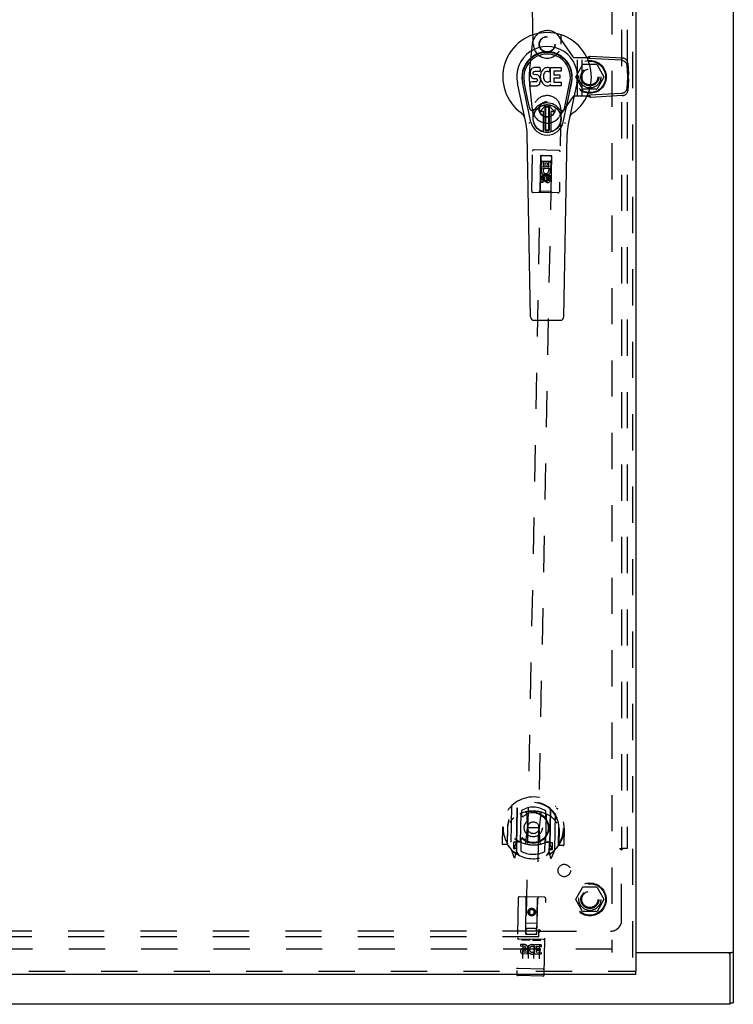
# Model space of a CAD drawing. Header units: inches. Extents: x 0 to 149, y 0 to 96.
# Tile 4 of 9: x 52 to 68, y 28 to 50. Entities that reach past the tile are written whole.
import ezdxf

# ---------------------------------------------------------------- set-up
doc = ezdxf.new("R2010")
doc.units = ezdxf.units.IN
doc.header["$LTSCALE"] = 8.201754
doc.header["$MEASUREMENT"] = 0
doc.linetypes.add('HIDDEN', pattern=[0.2, 0.1, -0.1])
doc.layers.get('0').update_dxf_attribs({"linetype": 'CONTINUOUS'})
for name, color, linetype in [('DEFAULT_2', 8, 'HIDDEN'), ('DOOR_ASSEMBLY', 7, 'CONTINUOUS'), ('SUBPANEL', 7, 'CONTINUOUS')]:
    doc.layers.add(name, color=color, linetype=linetype)

msp = doc.modelspace()

# ---------------------------------------------------------------- linework, layer by layer
at = {"color": 3, "linetype": 'Continuous'}
for p, q in [((68.238, 69.752), (68.238, 27.818)), ((66.032, 28.96), (68.207, 28.96)), ((68.123, 28.947), (66.032, 28.947)), ((68.163, 27.897), (68.163, 28.907)), ((68.163, 27.785), (30.938, 27.785))]:
    msp.add_line(p, q, dxfattribs=at)
at = {"color": 7, "linetype": 'Continuous'}
for p, q in [((68.163, 28.907), (68.163, 28.96)), ((68.238, 28.96), (68.207, 28.96)), ((68.163, 27.785), (68.163, 27.891)), ((68.163, 27.818), (68.238, 27.818))]:
    msp.add_line(p, q, dxfattribs=at)
at = {"color": 3, "linetype": 'Continuous'}
msp.add_arc((68.123, 28.907), 0.04, 0, 90, dxfattribs=at)
at = {"layer": 'DEFAULT_2', "color": 8, "linetype": 'HIDDEN'}
for p, q in [((65.488, 68.61), (65.488, 28.96)), ((64.67, 48.79), (64.825, 49.058)), ((65.142, 49.063), (64.833, 49.063)), ((65.151, 49.058), (65.305, 48.79)), ((64.825, 48.513), (64.67, 48.78)), ((65.305, 48.78), (65.151, 48.513)), ((65.142, 48.508), (64.833, 48.508)), ((64.67, 30.165), (64.825, 30.433)), ((65.142, 30.438), (64.833, 30.438)), ((65.151, 30.433), (65.305, 30.165)), ((64.825, 29.888), (64.67, 30.155)), ((65.305, 30.155), (65.151, 29.888)), ((65.142, 29.883), (64.833, 29.883)), ((65.488, 29.035), (32.113, 29.035))]:
    msp.add_line(p, q, dxfattribs=at)
for centre, radius in [((64.988, 48.785), 0.372), ((64.988, 48.785), 0.356), ((64.988, 48.785), 0.204), ((64.988, 48.785), 0.183), ((64.988, 30.16), 0.372), ((64.988, 30.16), 0.356), ((64.988, 30.16), 0.204), ((64.988, 30.16), 0.183)]:
    msp.add_circle(centre, radius, dxfattribs=at)
for centre, start, end in [((64.833, 49.053), 90.0113, 149.988), ((65.142, 49.053), 30.0108, 89.9876), ((64.679, 48.785), 150.0117, 209.9873), ((65.297, 48.785), 330.0117, 29.9873), ((64.833, 48.518), 210.0108, 269.9876), ((65.142, 48.518), 270.0113, 329.988), ((64.833, 30.428), 90.0113, 149.988), ((65.142, 30.428), 30.0108, 89.9876), ((64.679, 30.16), 150.0117, 209.9873), ((65.297, 30.16), 330.0117, 29.9873), ((64.833, 29.893), 210.0108, 269.9876), ((65.142, 29.893), 270.0113, 329.988)]:
    msp.add_arc(centre, 0.01, start, end, dxfattribs=at)
at = {"layer": 'DOOR_ASSEMBLY', "color": 8, "linetype": 'HIDDEN'}
for p, q in [((65.957, 69.035), (65.957, 28.535)), ((63.707, 49.516), (63.672, 51.373)), ((64.297, 51.385), (64.332, 49.528)), ((63.68, 49.525), (63.623, 48.971)), ((64.609, 49.236), (64.304, 49.683)), ((64.611, 49.235), (64.609, 49.236)), ((64.634, 49.224), (64.92, 49.224)), ((64.71, 48.349), (64.71, 49.224)), ((64.814, 48.349), (64.814, 49.224)), ((64.951, 49.213), (64.92, 49.224)), ((64.961, 49.209), (64.951, 49.213)), ((64.976, 49.203), (64.998, 49.25)), ((65.698, 49.165), (64.976, 49.203)), ((65.72, 49.212), (64.998, 49.25)), ((65.849, 49.095), (65.863, 48.847)), ((65.827, 49.048), (65.841, 48.8)), ((65.841, 48.8), (65.863, 48.847)), ((65.841, 48.77), (65.827, 48.524)), ((65.841, 48.77), (65.863, 48.723)), ((65.847, 48.793), (65.85, 48.79)), ((65.863, 48.723), (65.849, 48.477)), ((65.85, 48.79), (65.85, 48.78)), ((63.623, 48.601), (63.68, 48.048)), ((65.698, 48.407), (64.98, 48.369)), ((64.304, 47.889), (64.609, 48.336)), ((64.609, 48.336), (64.611, 48.338)), ((64.925, 48.349), (64.634, 48.349)), ((64.943, 48.355), (64.925, 48.349)), ((65.002, 48.322), (64.98, 48.369)), ((65.72, 48.36), (65.002, 48.322)), ((63.672, 46.197), (63.707, 48.055)), ((64.332, 48.043), (64.297, 46.185)), ((64.285, 47.121), (63.72, 47.132)), ((63.875, 47.006), (63.536, 29.377)), ((63.786, 29.372), (64.125, 47.001)), ((63.873, 47.004), (63.854, 46.194)), ((63.873, 47.004), (64.126, 46.999)), ((64.125, 47.001), (63.875, 47.006)), ((64.125, 46.997), (63.875, 47.002)), ((63.888, 46.709), (63.891, 46.866)), ((63.891, 46.866), (63.933, 46.865)), ((63.912, 46.878), (64.082, 46.875)), ((63.933, 46.865), (63.931, 46.751)), ((63.974, 46.75), (63.976, 46.843)), ((63.976, 46.843), (64.018, 46.842)), ((64.018, 46.842), (64.017, 46.75)), ((64.059, 46.749), (64.061, 46.862)), ((64.061, 46.862), (64.104, 46.861)), ((64.104, 46.861), (64.101, 46.705)), ((64.114, 46.189), (64.126, 46.999)), ((63.867, 46.754), (64.122, 46.749)), ((63.9, 46.709), (63.888, 46.709)), ((63.898, 46.706), (63.9, 46.709)), ((64.101, 46.705), (63.923, 46.709)), ((63.923, 46.709), (63.941, 46.695)), ((63.931, 46.751), (63.974, 46.75)), ((64.017, 46.75), (64.059, 46.749)), ((64.052, 46.682), (64.092, 46.698)), ((63.882, 46.397), (63.883, 46.489)), ((63.924, 46.396), (63.882, 46.397)), ((63.926, 46.489), (63.924, 46.396)), ((63.928, 46.539), (63.927, 46.467)), ((63.927, 46.467), (63.937, 46.472)), ((63.927, 46.467), (63.989, 46.43)), ((63.992, 46.574), (63.928, 46.539)), ((63.928, 46.539), (63.938, 46.533)), ((63.938, 46.533), (63.937, 46.472)), ((63.937, 46.472), (63.989, 46.441)), ((63.991, 46.562), (63.938, 46.533)), ((63.968, 46.445), (63.969, 46.492)), ((63.989, 46.441), (64.042, 46.47)), ((63.989, 46.43), (64.052, 46.464)), ((63.989, 46.43), (63.989, 46.441)), ((63.992, 46.574), (63.991, 46.562)), ((64.043, 46.531), (63.991, 46.562)), ((64.053, 46.537), (63.992, 46.574)), ((64.01, 46.487), (64.01, 46.458)), ((64.042, 46.47), (64.043, 46.531)), ((64.052, 46.464), (64.042, 46.47)), ((64.053, 46.537), (64.043, 46.531)), ((64.052, 46.464), (64.053, 46.537)), ((64.054, 46.458), (64.055, 46.55)), ((64.055, 46.55), (64.098, 46.549)), ((64.098, 46.549), (64.096, 46.457)), ((64.266, 46.156), (63.701, 46.167)), ((63.854, 46.194), (63.824, 46.165)), ((64.114, 46.189), (63.854, 46.194)), ((64.114, 46.189), (64.144, 46.158)), ((63.217, 32.273), (63.198, 31.306)), ((63.333, 32.217), (63.314, 31.201)), ((63.341, 32.212), (63.321, 31.209)), ((63.44, 32.171), (63.438, 32.068)), ((63.551, 32.122), (63.575, 31.783)), ((63.876, 32.116), (63.84, 31.778)), ((63.988, 32.057), (63.99, 32.16)), ((64.09, 32.198), (64.071, 31.195)), ((64.098, 32.203), (64.078, 31.187)), ((64.198, 31.287), (64.216, 32.254)), ((63.419, 31.468), (63.431, 32.099)), ((63.996, 32.088), (63.984, 31.457)), ((63.007, 31.794), (63, 31.42)), ((63.022, 31.793), (63.007, 31.794)), ((63.125, 31.791), (63.117, 31.403)), ((63.125, 31.4), (63.134, 31.858)), ((63.125, 31.791), (63.14, 31.791)), ((63.134, 31.858), (63.134, 31.86)), ((63.538, 31.439), (63.575, 31.783)), ((63.84, 31.778), (63.575, 31.783)), ((63.864, 31.433), (63.84, 31.778)), ((64.275, 31.378), (64.283, 31.836)), ((64.29, 31.769), (64.275, 31.769)), ((64.29, 31.769), (64.282, 31.381)), ((64.283, 31.836), (64.283, 31.838)), ((64.407, 31.767), (64.392, 31.767)), ((64.407, 31.767), (64.4, 31.394)), ((63.259, 31.46), (63.256, 31.31)), ((63.319, 31.458), (63.259, 31.46)), ((63.328, 31.441), (63.324, 31.234)), ((63.419, 31.458), (63.346, 31.459)), ((63.414, 31.46), (63.349, 31.461)), ((63.427, 31.507), (63.422, 31.254)), ((63.972, 31.244), (63.977, 31.496)), ((64.056, 31.445), (63.983, 31.447)), ((64.053, 31.447), (63.988, 31.449)), ((64.143, 31.443), (64.083, 31.444)), ((64.14, 31.293), (64.143, 31.443)), ((63.117, 31.403), (63.015, 31.405)), ((63.117, 31.403), (63.126, 31.418)), ((63.202, 31.295), (63.269, 31.119)), ((63.256, 31.31), (63.316, 31.308)), ((63.295, 31.383), (63.264, 31.337)), ((63.269, 31.329), (63.324, 31.328)), ((63.292, 31.218), (63.297, 31.215)), ((63.39, 31.158), (63.322, 31.268)), ((64.072, 31.254), (64, 31.146)), ((64.069, 31.22), (64.073, 31.427)), ((64.073, 31.314), (64.128, 31.313)), ((64.08, 31.294), (64.14, 31.293)), ((64.133, 31.32), (64.104, 31.367)), ((64.12, 31.102), (64.193, 31.276)), ((64.274, 31.396), (64.282, 31.381)), ((64.385, 31.379), (64.282, 31.381)), ((63.298, 31.121), (63.314, 31.201)), ((64.078, 31.187), (64.091, 31.106)), ((64.1, 31.202), (64.1, 31.203)), ((64.1, 31.203), (64.1, 31.203)), ((64.1, 31.203), (64.1, 31.203)), ((63.364, 30.19), (63.331, 28.466)), ((63.96, 30.209), (63.395, 30.22)), ((63.535, 29.377), (63.547, 30.187)), ((63.788, 29.372), (63.807, 30.182)), ((63.956, 28.454), (63.989, 30.178)), ((63.609, 29.912), (63.607, 29.84)), ((63.672, 29.947), (63.609, 29.912)), ((63.609, 29.912), (63.619, 29.906)), ((63.619, 29.906), (63.618, 29.845)), ((63.672, 29.935), (63.619, 29.906)), ((63.734, 29.91), (63.672, 29.947)), ((63.672, 29.947), (63.672, 29.935)), ((63.724, 29.904), (63.672, 29.935)), ((63.723, 29.843), (63.724, 29.904)), ((63.734, 29.91), (63.724, 29.904)), ((63.732, 29.838), (63.734, 29.91)), ((63.607, 29.84), (63.618, 29.845)), ((63.607, 29.84), (63.669, 29.803)), ((63.618, 29.845), (63.669, 29.814)), ((63.669, 29.814), (63.723, 29.843)), ((63.669, 29.803), (63.732, 29.838)), ((63.669, 29.803), (63.669, 29.814)), ((63.732, 29.838), (63.723, 29.843)), ((63.538, 29.627), (63.793, 29.622)), ((63.748, 29.498), (63.578, 29.501)), ((63.941, 29.252), (63.376, 29.263)), ((63.447, 29.246), (63.619, 29.242)), ((63.535, 29.377), (63.536, 29.377)), ((63.536, 29.377), (63.786, 29.372)), ((63.697, 29.241), (63.869, 29.238)), ((63.786, 29.372), (63.788, 29.372)), ((63.42, 29.14), (63.419, 29.098)), ((63.511, 29.096), (63.419, 29.098)), ((63.512, 29.138), (63.42, 29.14)), ((63.469, 29.13), (63.463, 28.824)), ((63.514, 29.052), (63.468, 29.053)), ((63.51, 29.012), (63.481, 29.012)), ((63.594, 29.128), (63.588, 28.822)), ((63.719, 29.126), (63.713, 28.82)), ((63.731, 29.099), (63.718, 29.08)), ((63.728, 29.124), (63.732, 29.122)), ((63.731, 29.099), (63.728, 28.921)), ((63.888, 29.131), (63.732, 29.134)), ((63.732, 29.134), (63.732, 29.122)), ((63.772, 29.005), (63.771, 28.963)), ((63.864, 29.003), (63.772, 29.005)), ((63.774, 29.091), (63.773, 29.047)), ((63.865, 29.046), (63.773, 29.047)), ((63.887, 29.089), (63.774, 29.091)), ((63.844, 29.123), (63.838, 28.817)), ((63.865, 29.046), (63.864, 29.003)), ((63.888, 29.131), (63.887, 29.089)), ((63.572, 28.924), (63.479, 28.926)), ((63.573, 28.966), (63.48, 28.968)), ((63.573, 28.966), (63.572, 28.924)), ((63.705, 28.97), (63.721, 28.93)), ((63.884, 28.918), (63.728, 28.921)), ((63.885, 28.96), (63.771, 28.963)), ((63.885, 28.96), (63.884, 28.918)), ((63.351, 28.594), (63.35, 28.594)), ((63.352, 28.594), (63.351, 28.594)), ((63.354, 28.594), (63.353, 28.594)), ((63.355, 28.594), (63.354, 28.594)), ((63.356, 28.594), (63.355, 28.594)), ((63.356, 28.593), (63.356, 28.594)), ((63.357, 28.593), (63.356, 28.593)), ((63.358, 28.593), (63.357, 28.593)), ((63.359, 28.593), (63.358, 28.593)), ((63.36, 28.593), (63.359, 28.593)), ((63.361, 28.593), (63.36, 28.593)), ((63.362, 28.593), (63.361, 28.593)), ((63.361, 28.593), (63.361, 28.593)), ((63.363, 28.593), (63.362, 28.593)), ((63.928, 28.582), (63.363, 28.593)), ((63.928, 28.582), (63.929, 28.582)), ((63.929, 28.582), (63.93, 28.582)), ((63.93, 28.582), (63.931, 28.582)), ((63.932, 28.582), (63.933, 28.582)), ((63.933, 28.582), (63.934, 28.582)), ((63.934, 28.582), (63.935, 28.582)), ((63.935, 28.582), (63.936, 28.582)), ((63.935, 28.582), (63.935, 28.582)), ((63.936, 28.582), (63.937, 28.582)), ((63.937, 28.582), (63.938, 28.582)), ((63.938, 28.582), (63.939, 28.583)), ((63.939, 28.583), (63.94, 28.583)), ((63.939, 28.583), (63.939, 28.583)), ((63.94, 28.583), (63.941, 28.583)), ((63.941, 28.583), (63.942, 28.583)), ((63.942, 28.583), (63.943, 28.583)), ((30.957, 28.535), (66.032, 28.535)), ((63.925, 28.424), (63.36, 28.435))]:
    msp.add_line(p, q, dxfattribs=at)
at = {"layer": 'DOOR_ASSEMBLY', "color": 3, "linetype": 'Continuous'}
for p, q in [((66.032, 69.035), (66.032, 28.535)), ((66.032, 28.46), (30.957, 28.46))]:
    msp.add_line(p, q, dxfattribs=at)
at = {"layer": 'DOOR_ASSEMBLY', "color": 7, "linetype": 'Continuous'}
for p, q in [((63.636, 48.899), (63.634, 48.876)), ((63.634, 48.876), (63.635, 48.852)), ((63.635, 48.852), (63.638, 48.828)), ((63.641, 48.923), (63.636, 48.899)), ((63.638, 48.828), (63.647, 48.806)), ((63.65, 48.945), (63.641, 48.923)), ((63.664, 48.965), (63.65, 48.945)), ((63.672, 48.973), (63.664, 48.965)), ((63.682, 48.979), (63.672, 48.973)), ((63.703, 48.989), (63.682, 48.979)), ((63.727, 48.997), (63.703, 48.989)), ((63.705, 48.879), (63.707, 48.894)), ((63.705, 48.864), (63.705, 48.879)), ((63.705, 48.856), (63.705, 48.864)), ((63.708, 48.849), (63.705, 48.856)), ((63.707, 48.894), (63.711, 48.901)), ((63.712, 48.843), (63.708, 48.849)), ((63.711, 48.901), (63.716, 48.906)), ((63.718, 48.839), (63.712, 48.843)), ((63.716, 48.906), (63.731, 48.91)), ((63.733, 48.835), (63.718, 48.839)), ((63.866, 48.997), (63.727, 48.997)), ((63.731, 48.91), (63.746, 48.911)), ((63.757, 48.836), (63.733, 48.835)), ((63.746, 48.911), (63.859, 48.911)), ((63.781, 48.834), (63.757, 48.836)), ((63.804, 48.829), (63.781, 48.834)), ((63.815, 48.824), (63.804, 48.829)), ((63.859, 48.911), (63.864, 48.912)), ((63.864, 48.912), (63.866, 48.917)), ((63.868, 48.954), (63.866, 48.997)), ((63.866, 48.917), (63.867, 48.93)), ((63.871, 48.833), (63.866, 48.788)), ((63.867, 48.93), (63.868, 48.954)), ((63.875, 48.854), (63.871, 48.833)), ((63.881, 48.876), (63.875, 48.854)), ((63.889, 48.897), (63.881, 48.876)), ((63.9, 48.916), (63.889, 48.897)), ((63.913, 48.934), (63.9, 48.916)), ((63.928, 48.951), (63.913, 48.934)), ((63.944, 48.966), (63.928, 48.951)), ((63.939, 48.831), (63.936, 48.804)), ((63.943, 48.843), (63.939, 48.831)), ((63.949, 48.855), (63.943, 48.843)), ((63.962, 48.979), (63.944, 48.966)), ((63.963, 48.878), (63.949, 48.855)), ((63.983, 48.988), (63.962, 48.979)), ((63.971, 48.889), (63.963, 48.878)), ((63.982, 48.896), (63.971, 48.889)), ((64.007, 48.907), (63.982, 48.896)), ((64.004, 48.993), (63.983, 48.988)), ((64.027, 48.995), (64.004, 48.993)), ((64.02, 48.91), (64.007, 48.907)), ((64.033, 48.91), (64.02, 48.91)), ((64.049, 48.995), (64.027, 48.995)), ((64.046, 48.907), (64.033, 48.91)), ((64.059, 48.902), (64.046, 48.907)), ((64.06, 48.993), (64.049, 48.995)), ((64.071, 48.99), (64.06, 48.993)), ((64.091, 48.972), (64.065, 48.904)), ((64.089, 48.978), (64.071, 48.99)), ((64.1, 48.995), (64.336, 48.995)), ((64.1, 48.669), (64.1, 48.995)), ((64.17, 48.907), (64.17, 48.839)), ((64.336, 48.911), (64.174, 48.911)), ((64.174, 48.835), (64.305, 48.835)), ((64.31, 48.83), (64.31, 48.757)), ((64.341, 48.99), (64.341, 48.916)), ((63.543, 47.716), (63.346, 48.642)), ((63.654, 47.763), (63.462, 48.666)), ((63.51, 48.44), (63.465, 48.667)), ((63.577, 48.293), (63.503, 48.674)), ((63.636, 48.59), (63.636, 48.665)), ((63.7, 48.67), (63.641, 48.669)), ((63.647, 48.806), (63.66, 48.786)), ((63.66, 48.786), (63.676, 48.769)), ((63.676, 48.769), (63.696, 48.755)), ((63.696, 48.755), (63.707, 48.751)), ((63.761, 48.67), (63.7, 48.67)), ((63.707, 48.751), (63.719, 48.749)), ((63.719, 48.749), (63.766, 48.749)), ((63.776, 48.671), (63.761, 48.67)), ((63.766, 48.749), (63.774, 48.748)), ((63.774, 48.748), (63.781, 48.746)), ((63.782, 48.675), (63.776, 48.671)), ((63.781, 48.746), (63.787, 48.741)), ((63.788, 48.68), (63.782, 48.675)), ((63.787, 48.741), (63.792, 48.735)), ((63.797, 48.692), (63.788, 48.68)), ((63.792, 48.735), (63.798, 48.722)), ((63.8, 48.699), (63.797, 48.692)), ((63.798, 48.722), (63.801, 48.706)), ((63.801, 48.706), (63.8, 48.699)), ((63.808, 48.591), (63.828, 48.605)), ((63.825, 48.818), (63.815, 48.824)), ((63.842, 48.801), (63.825, 48.818)), ((63.828, 48.605), (63.845, 48.621)), ((63.855, 48.781), (63.842, 48.801)), ((63.845, 48.621), (63.852, 48.631)), ((63.852, 48.631), (63.857, 48.642)), ((63.865, 48.759), (63.855, 48.781)), ((63.857, 48.642), (63.866, 48.665)), ((63.871, 48.735), (63.865, 48.759)), ((63.866, 48.788), (63.867, 48.766)), ((63.866, 48.665), (63.872, 48.688)), ((63.867, 48.766), (63.87, 48.744)), ((63.87, 48.744), (63.875, 48.722)), ((63.874, 48.712), (63.871, 48.735)), ((63.872, 48.688), (63.874, 48.712)), ((63.875, 48.722), (63.882, 48.701)), ((63.882, 48.701), (63.903, 48.662)), ((63.903, 48.662), (63.915, 48.643)), ((63.915, 48.643), (63.93, 48.627)), ((63.93, 48.627), (63.947, 48.612)), ((63.936, 48.804), (63.935, 48.777)), ((63.935, 48.777), (63.937, 48.764)), ((63.937, 48.764), (63.94, 48.751)), ((63.94, 48.751), (63.95, 48.726)), ((63.947, 48.612), (63.964, 48.598)), ((63.95, 48.726), (63.963, 48.703)), ((63.963, 48.703), (63.972, 48.693)), ((63.972, 48.693), (63.982, 48.684)), ((63.982, 48.684), (63.993, 48.677)), ((63.993, 48.677), (64.006, 48.672)), ((64.006, 48.672), (64.019, 48.669)), ((64.019, 48.669), (64.032, 48.669)), ((64.032, 48.669), (64.045, 48.671)), ((64.045, 48.671), (64.058, 48.675)), ((64.058, 48.675), (64.07, 48.68)), ((64.07, 48.68), (64.081, 48.688)), ((64.088, 48.687), (64.1, 48.669)), ((64.171, 48.748), (64.171, 48.671)), ((64.305, 48.753), (64.175, 48.753)), ((64.175, 48.666), (64.337, 48.666)), ((64.342, 48.662), (64.342, 48.59)), ((64.386, 47.763), (64.578, 48.666)), ((64.462, 48.293), (64.537, 48.674)), ((64.694, 48.642), (64.496, 47.716)), ((64.53, 48.44), (64.574, 48.667)), ((63.641, 48.585), (63.785, 48.585)), ((63.785, 48.585), (63.797, 48.587)), ((63.797, 48.587), (63.808, 48.591)), ((63.964, 48.598), (63.974, 48.593)), ((63.974, 48.593), (63.985, 48.589)), ((63.985, 48.589), (64.006, 48.583)), ((64.006, 48.583), (64.028, 48.581)), ((64.028, 48.581), (64.051, 48.584)), ((64.051, 48.584), (64.072, 48.591)), ((64.072, 48.591), (64.091, 48.602)), ((64.101, 48.603), (64.091, 48.603)), ((64.091, 48.602), (64.091, 48.603)), ((64.101, 48.59), (64.101, 48.603)), ((64.337, 48.585), (64.106, 48.585)), ((63.625, 48.068), (63.577, 48.293)), ((64.414, 48.068), (64.462, 48.293)), ((63.882, 48.032), (63.992, 48.142)), ((63.992, 48.142), (63.882, 48.032)), ((63.937, 47.998), (63.896, 47.998)), ((63.937, 47.998), (63.896, 47.998)), ((63.937, 47.998), (63.937, 47.998)), ((63.937, 47.539), (63.937, 47.998)), ((63.937, 47.539), (63.937, 47.998)), ((63.977, 48.104), (63.99, 48.118)), ((63.99, 48.09), (63.977, 48.104)), ((63.977, 47.577), (63.977, 48.104)), ((63.99, 48.118), (64.049, 48.118)), ((63.99, 48.118), (64.004, 48.104)), ((64.004, 48.104), (63.99, 48.09)), ((63.99, 47.591), (63.99, 48.09)), ((64.004, 48.104), (64.035, 48.104)), ((64.035, 48.104), (64.049, 48.118)), ((64.049, 48.091), (64.035, 48.104)), ((64.158, 48.032), (64.048, 48.142)), ((64.048, 48.142), (64.158, 48.032)), ((64.049, 48.118), (64.063, 48.104)), ((64.063, 48.104), (64.049, 48.091)), ((64.049, 48.091), (64.049, 47.591)), ((64.063, 48.104), (64.063, 47.577)), ((64.144, 47.998), (64.102, 47.998)), ((64.103, 47.998), (64.102, 47.998)), ((64.102, 47.998), (64.102, 47.539)), ((64.144, 47.998), (64.103, 47.998)), ((64.103, 47.998), (64.103, 47.539)), ((63.641, 43.351), (63.569, 47.49)), ((63.977, 47.577), (63.99, 47.591)), ((63.99, 47.563), (63.977, 47.577)), ((63.99, 47.591), (64.004, 47.577)), ((64.004, 47.577), (63.99, 47.563)), ((64.049, 47.563), (63.99, 47.563)), ((64.036, 47.577), (64.004, 47.577)), ((64.036, 47.577), (64.049, 47.591)), ((64.049, 47.563), (64.036, 47.577)), ((64.049, 47.591), (64.063, 47.577)), ((64.063, 47.577), (64.049, 47.563)), ((64.398, 43.351), (64.471, 47.49)), ((63.72, 43.273), (64.32, 43.273)), ((66.032, 28.46), (66.032, 28.535))]:
    msp.add_line(p, q, dxfattribs=at)
at = {"layer": 'DOOR_ASSEMBLY', "color": 8, "linetype": 'HIDDEN'}
for points in [[(64.92, 49.224), (64.933, 49.228), (64.939, 49.23), (64.945, 49.233), (64.951, 49.235), (64.957, 49.237)], [(64.998, 49.25), (64.991, 49.248), (64.984, 49.246), (64.977, 49.244), (64.97, 49.242), (64.964, 49.239), (64.957, 49.237)], [(64.976, 49.203), (64.971, 49.205), (64.961, 49.209)], [(65.698, 49.165), (65.712, 49.164), (65.726, 49.161), (65.739, 49.157), (65.752, 49.152), (65.764, 49.145), (65.776, 49.137), (65.786, 49.128), (65.796, 49.118), (65.805, 49.108), (65.812, 49.097), (65.818, 49.085), (65.822, 49.073), (65.825, 49.06), (65.827, 49.048)], [(65.849, 49.095), (65.847, 49.107), (65.844, 49.12), (65.84, 49.132), (65.834, 49.144), (65.826, 49.155), (65.818, 49.166), (65.808, 49.175), (65.798, 49.184), (65.786, 49.192), (65.774, 49.199), (65.761, 49.204), (65.747, 49.208), (65.734, 49.211), (65.72, 49.212)], [(65.863, 48.847), (65.861, 48.838), (65.859, 48.829), (65.857, 48.819), (65.855, 48.81), (65.853, 48.8), (65.85, 48.79)], [(65.841, 48.8), (65.843, 48.798), (65.844, 48.797), (65.846, 48.795), (65.847, 48.793)], [(65.85, 48.78), (65.847, 48.777), (65.846, 48.775), (65.844, 48.774), (65.843, 48.772), (65.841, 48.77)], [(65.85, 48.78), (65.853, 48.77), (65.855, 48.761), (65.857, 48.751), (65.859, 48.741), (65.861, 48.732), (65.863, 48.723)], [(65.827, 48.524), (65.825, 48.512), (65.822, 48.499), (65.818, 48.487), (65.812, 48.475), (65.805, 48.464), (65.796, 48.454), (65.786, 48.444), (65.776, 48.435), (65.764, 48.427), (65.752, 48.421), (65.739, 48.415), (65.726, 48.411), (65.712, 48.408), (65.698, 48.407)], [(65.72, 48.36), (65.734, 48.361), (65.748, 48.364), (65.761, 48.368), (65.774, 48.373), (65.786, 48.38), (65.798, 48.388), (65.808, 48.397), (65.818, 48.406), (65.827, 48.417), (65.834, 48.428), (65.84, 48.44), (65.844, 48.452), (65.847, 48.465), (65.849, 48.477)], [(65.002, 48.322), (64.99, 48.326), (64.977, 48.33), (64.964, 48.334), (64.951, 48.339), (64.938, 48.344), (64.925, 48.349)], [(64.98, 48.369), (64.971, 48.366), (64.962, 48.362), (64.952, 48.359), (64.943, 48.355)], [(63.17, 32.229), (63.171, 32.23), (63.172, 32.231), (63.173, 32.232), (63.173, 32.233), (63.174, 32.233), (63.175, 32.234), (63.176, 32.235), (63.176, 32.236), (63.177, 32.236), (63.178, 32.237), (63.179, 32.238), (63.179, 32.239), (63.18, 32.239), (63.181, 32.24), (63.182, 32.241), (63.183, 32.241), (63.183, 32.242), (63.184, 32.243), (63.185, 32.243), (63.186, 32.244), (63.187, 32.244), (63.188, 32.245), (63.189, 32.245), (63.189, 32.246), (63.19, 32.247), (63.191, 32.247), (63.192, 32.248), (63.193, 32.248), (63.194, 32.248), (63.195, 32.249), (63.196, 32.249), (63.197, 32.25), (63.198, 32.25), (63.199, 32.251)], [(63.526, 32.14), (63.532, 32.142), (63.537, 32.143), (63.543, 32.144), (63.548, 32.146), (63.553, 32.147), (63.559, 32.148), (63.564, 32.149), (63.57, 32.15), (63.575, 32.151), (63.581, 32.152), (63.586, 32.153), (63.592, 32.154), (63.597, 32.155), (63.603, 32.156), (63.609, 32.157), (63.614, 32.157), (63.62, 32.158), (63.625, 32.159), (63.631, 32.159), (63.636, 32.16), (63.642, 32.16), (63.648, 32.161), (63.653, 32.161), (63.659, 32.161), (63.664, 32.162), (63.67, 32.162), (63.675, 32.162), (63.681, 32.162), (63.687, 32.163), (63.692, 32.163), (63.698, 32.163), (63.703, 32.163), (63.709, 32.163), (63.715, 32.163), (63.72, 32.162), (63.726, 32.162), (63.731, 32.162), (63.737, 32.162), (63.743, 32.161), (63.748, 32.161), (63.754, 32.161), (63.759, 32.16), (63.765, 32.16), (63.77, 32.159), (63.776, 32.159), (63.782, 32.158), (63.787, 32.157), (63.793, 32.157), (63.798, 32.156), (63.804, 32.155), (63.809, 32.154), (63.815, 32.153), (63.82, 32.152), (63.826, 32.151), (63.831, 32.15), (63.837, 32.149), (63.842, 32.148), (63.848, 32.147), (63.853, 32.146), (63.859, 32.145), (63.864, 32.143), (63.87, 32.142), (63.875, 32.141), (63.88, 32.139), (63.886, 32.138), (63.891, 32.136), (63.897, 32.135), (63.902, 32.133)], [(64.234, 32.231), (64.235, 32.23), (64.235, 32.23), (64.236, 32.229), (64.237, 32.229), (64.238, 32.228), (64.239, 32.228), (64.24, 32.227), (64.241, 32.227), (64.242, 32.226), (64.243, 32.226), (64.243, 32.225), (64.244, 32.225), (64.245, 32.224), (64.246, 32.223), (64.247, 32.223), (64.248, 32.222), (64.248, 32.221), (64.249, 32.221), (64.25, 32.22), (64.251, 32.219), (64.252, 32.219), (64.252, 32.218), (64.253, 32.217), (64.254, 32.216), (64.255, 32.216), (64.255, 32.215), (64.256, 32.214), (64.257, 32.213), (64.258, 32.213), (64.258, 32.212), (64.259, 32.211), (64.26, 32.21), (64.26, 32.209), (64.261, 32.208)], [(63.257, 32.004), (63.256, 32.003), (63.254, 32.001), (63.252, 32), (63.251, 31.998), (63.249, 31.997), (63.248, 31.995), (63.246, 31.994), (63.244, 31.992), (63.242, 31.99), (63.24, 31.988), (63.239, 31.987), (63.237, 31.985), (63.235, 31.983), (63.233, 31.98), (63.231, 31.978), (63.229, 31.976), (63.227, 31.973), (63.224, 31.971), (63.222, 31.968), (63.22, 31.966), (63.218, 31.963), (63.215, 31.96), (63.213, 31.957), (63.211, 31.954), (63.208, 31.95), (63.206, 31.947), (63.203, 31.943), (63.201, 31.94), (63.198, 31.936), (63.195, 31.932), (63.192, 31.928), (63.189, 31.923), (63.186, 31.919), (63.183, 31.914), (63.18, 31.909), (63.177, 31.904)], [(64.242, 31.883), (64.239, 31.889), (64.236, 31.894), (64.233, 31.899), (64.23, 31.903), (64.228, 31.908), (64.225, 31.912), (64.222, 31.916), (64.22, 31.92), (64.217, 31.924), (64.215, 31.928), (64.212, 31.931), (64.21, 31.934), (64.208, 31.938), (64.206, 31.941), (64.203, 31.944), (64.201, 31.947), (64.199, 31.949), (64.197, 31.952), (64.195, 31.955), (64.193, 31.957), (64.191, 31.96), (64.189, 31.962), (64.187, 31.964), (64.185, 31.966), (64.184, 31.968), (64.182, 31.97), (64.18, 31.972), (64.178, 31.974), (64.177, 31.976), (64.175, 31.978), (64.173, 31.979), (64.172, 31.981), (64.17, 31.982), (64.169, 31.984), (64.167, 31.985), (64.166, 31.986)], [(63.181, 31.329), (63.18, 31.33), (63.179, 31.33), (63.178, 31.331), (63.177, 31.331), (63.176, 31.332), (63.175, 31.332), (63.175, 31.333), (63.174, 31.333), (63.173, 31.334), (63.172, 31.335), (63.171, 31.335), (63.17, 31.336), (63.169, 31.336), (63.169, 31.337), (63.168, 31.338), (63.167, 31.338), (63.166, 31.339), (63.165, 31.34), (63.165, 31.34), (63.164, 31.341), (63.163, 31.342), (63.162, 31.342), (63.161, 31.343), (63.161, 31.344), (63.16, 31.345), (63.159, 31.345), (63.158, 31.346), (63.158, 31.347), (63.157, 31.348), (63.156, 31.349), (63.156, 31.349), (63.155, 31.35), (63.154, 31.351), (63.154, 31.352)], [(64.244, 31.331), (64.243, 31.33), (64.243, 31.329), (64.242, 31.328), (64.241, 31.328), (64.241, 31.327), (64.24, 31.326), (64.239, 31.325), (64.238, 31.325), (64.237, 31.324), (64.237, 31.323), (64.236, 31.322), (64.235, 31.322), (64.234, 31.321), (64.234, 31.32), (64.233, 31.32), (64.232, 31.319), (64.231, 31.318), (64.23, 31.318), (64.229, 31.317), (64.229, 31.317), (64.228, 31.316), (64.227, 31.315), (64.226, 31.315), (64.225, 31.314), (64.224, 31.314), (64.223, 31.313), (64.222, 31.313), (64.221, 31.312), (64.221, 31.312), (64.22, 31.311), (64.219, 31.311), (64.218, 31.31), (64.217, 31.31), (64.216, 31.31)], [(63.441, 29.245), (63.441, 29.245), (63.441, 29.245), (63.441, 29.245), (63.441, 29.245), (63.441, 29.245), (63.442, 29.245), (63.442, 29.245), (63.442, 29.245), (63.442, 29.245), (63.442, 29.245), (63.442, 29.245), (63.442, 29.245), (63.442, 29.245), (63.442, 29.245), (63.443, 29.245), (63.443, 29.245), (63.443, 29.245), (63.443, 29.245), (63.443, 29.245), (63.443, 29.245), (63.443, 29.245), (63.443, 29.245), (63.444, 29.245), (63.444, 29.245), (63.444, 29.245), (63.444, 29.245), (63.444, 29.245), (63.444, 29.245), (63.444, 29.246), (63.445, 29.246), (63.445, 29.246), (63.445, 29.246), (63.445, 29.246), (63.445, 29.246), (63.445, 29.246), (63.446, 29.246), (63.446, 29.246), (63.446, 29.246), (63.446, 29.246), (63.446, 29.246), (63.447, 29.246), (63.447, 29.246), (63.447, 29.246), (63.447, 29.246), (63.447, 29.246)], [(63.619, 29.242), (63.62, 29.242), (63.62, 29.242), (63.62, 29.242), (63.62, 29.242), (63.62, 29.242), (63.621, 29.242), (63.621, 29.242), (63.621, 29.242), (63.621, 29.242), (63.621, 29.242), (63.622, 29.242), (63.622, 29.242), (63.622, 29.242), (63.622, 29.242), (63.622, 29.242), (63.622, 29.242), (63.623, 29.242), (63.623, 29.242), (63.623, 29.242), (63.623, 29.242), (63.623, 29.242), (63.623, 29.242), (63.623, 29.242), (63.624, 29.242), (63.624, 29.242), (63.624, 29.242), (63.624, 29.242), (63.624, 29.242), (63.624, 29.242), (63.624, 29.242), (63.624, 29.242), (63.625, 29.242), (63.625, 29.242), (63.625, 29.242), (63.625, 29.242), (63.625, 29.241), (63.625, 29.241), (63.625, 29.241), (63.625, 29.241), (63.625, 29.241), (63.626, 29.241), (63.626, 29.241), (63.626, 29.241), (63.626, 29.241), (63.626, 29.241), (63.626, 29.241)], [(63.691, 29.24), (63.691, 29.24), (63.691, 29.24), (63.691, 29.24), (63.691, 29.24), (63.691, 29.24), (63.692, 29.24), (63.692, 29.24), (63.692, 29.24), (63.692, 29.24), (63.692, 29.24), (63.692, 29.24), (63.692, 29.24), (63.692, 29.24), (63.692, 29.24), (63.692, 29.24), (63.693, 29.24), (63.693, 29.24), (63.693, 29.24), (63.693, 29.24), (63.693, 29.24), (63.693, 29.241), (63.693, 29.241), (63.694, 29.241), (63.694, 29.241), (63.694, 29.241), (63.694, 29.241), (63.694, 29.241), (63.694, 29.241), (63.694, 29.241), (63.695, 29.241), (63.695, 29.241), (63.695, 29.241), (63.695, 29.241), (63.695, 29.241), (63.695, 29.241), (63.696, 29.241), (63.696, 29.241), (63.696, 29.241), (63.696, 29.241), (63.696, 29.241), (63.697, 29.241), (63.697, 29.241), (63.697, 29.241), (63.697, 29.241), (63.697, 29.241)], [(63.869, 29.238), (63.87, 29.238), (63.87, 29.238), (63.87, 29.238), (63.87, 29.238), (63.87, 29.238), (63.871, 29.237), (63.871, 29.237), (63.871, 29.237), (63.871, 29.237), (63.871, 29.237), (63.872, 29.237), (63.872, 29.237), (63.872, 29.237), (63.872, 29.237), (63.872, 29.237), (63.872, 29.237), (63.873, 29.237), (63.873, 29.237), (63.873, 29.237), (63.873, 29.237), (63.873, 29.237), (63.873, 29.237), (63.873, 29.237), (63.874, 29.237), (63.874, 29.237), (63.874, 29.237), (63.874, 29.237), (63.874, 29.237), (63.874, 29.237), (63.874, 29.237), (63.874, 29.237), (63.875, 29.237), (63.875, 29.237), (63.875, 29.237), (63.875, 29.237), (63.875, 29.237), (63.875, 29.237), (63.875, 29.237), (63.875, 29.237), (63.875, 29.236), (63.875, 29.236), (63.876, 29.236), (63.876, 29.236), (63.876, 29.236), (63.876, 29.236), (63.876, 29.236)], [(63.35, 28.594), (63.35, 28.594), (63.349, 28.594), (63.349, 28.594), (63.349, 28.594), (63.348, 28.594), (63.348, 28.595), (63.348, 28.595), (63.347, 28.595), (63.347, 28.595), (63.346, 28.595), (63.346, 28.595), (63.346, 28.595), (63.345, 28.595), (63.345, 28.595), (63.345, 28.595), (63.344, 28.595), (63.344, 28.595), (63.344, 28.595), (63.344, 28.595), (63.343, 28.596), (63.343, 28.596), (63.343, 28.596), (63.342, 28.596), (63.342, 28.596), (63.342, 28.596), (63.341, 28.596), (63.341, 28.596), (63.341, 28.596), (63.341, 28.596), (63.34, 28.596), (63.34, 28.596), (63.34, 28.596), (63.34, 28.597), (63.339, 28.597), (63.339, 28.597), (63.339, 28.597), (63.339, 28.597), (63.338, 28.597), (63.338, 28.597), (63.338, 28.597), (63.338, 28.597), (63.338, 28.597), (63.337, 28.597), (63.337, 28.598), (63.337, 28.598), (63.337, 28.598), (63.337, 28.598), (63.336, 28.598), (63.336, 28.598), (63.336, 28.598), (63.336, 28.598), (63.336, 28.598), (63.336, 28.598), (63.335, 28.599), (63.335, 28.599), (63.335, 28.599), (63.335, 28.599), (63.335, 28.599), (63.335, 28.599), (63.335, 28.599), (63.335, 28.599), (63.334, 28.599), (63.334, 28.599), (63.334, 28.6), (63.334, 28.6), (63.334, 28.6), (63.334, 28.6), (63.334, 28.6), (63.334, 28.6), (63.334, 28.6), (63.334, 28.6), (63.334, 28.6), (63.334, 28.601), (63.334, 28.601), (63.334, 28.601), (63.334, 28.601), (63.334, 28.601), (63.334, 28.601), (63.334, 28.601)], [(63.353, 28.594), (63.352, 28.594), (63.352, 28.594)], [(63.931, 28.582), (63.931, 28.582), (63.932, 28.582)], [(63.943, 28.583), (63.943, 28.583), (63.943, 28.583), (63.944, 28.583), (63.944, 28.583), (63.944, 28.583), (63.945, 28.583), (63.945, 28.583), (63.945, 28.583), (63.946, 28.583), (63.946, 28.583), (63.946, 28.583), (63.947, 28.584), (63.947, 28.584), (63.947, 28.584), (63.948, 28.584), (63.948, 28.584), (63.948, 28.584), (63.949, 28.584), (63.949, 28.584), (63.949, 28.584), (63.95, 28.584), (63.95, 28.584), (63.95, 28.584), (63.95, 28.584), (63.951, 28.584), (63.951, 28.584), (63.951, 28.584), (63.952, 28.585), (63.952, 28.585), (63.952, 28.585), (63.952, 28.585), (63.953, 28.585), (63.953, 28.585), (63.953, 28.585), (63.953, 28.585), (63.954, 28.585), (63.954, 28.585), (63.954, 28.585), (63.954, 28.585), (63.954, 28.586), (63.955, 28.586), (63.955, 28.586), (63.955, 28.586), (63.955, 28.586), (63.955, 28.586), (63.956, 28.586), (63.956, 28.586), (63.956, 28.586), (63.956, 28.586), (63.956, 28.586), (63.956, 28.587), (63.957, 28.587), (63.957, 28.587), (63.957, 28.587), (63.957, 28.587), (63.957, 28.587), (63.957, 28.587), (63.957, 28.587), (63.958, 28.587), (63.958, 28.587), (63.958, 28.588), (63.958, 28.588), (63.958, 28.588), (63.958, 28.588), (63.958, 28.588), (63.958, 28.588), (63.958, 28.588), (63.958, 28.588), (63.958, 28.588), (63.958, 28.588), (63.958, 28.589), (63.958, 28.589), (63.958, 28.589), (63.958, 28.589), (63.958, 28.589), (63.959, 28.589), (63.959, 28.589)]]:
    msp.add_lwpolyline(points, dxfattribs=at)
at = {"layer": 'DOOR_ASSEMBLY', "color": 7, "linetype": 'Continuous'}
for points in [[(63.622, 47.732), (63.62, 47.738), (63.618, 47.743), (63.617, 47.749), (63.616, 47.754)], [(64.424, 47.754), (64.423, 47.749), (64.421, 47.743), (64.42, 47.738), (64.418, 47.732)]]:
    msp.add_lwpolyline(points, dxfattribs=at)
at = {"layer": 'DOOR_ASSEMBLY', "color": 8, "linetype": 'HIDDEN'}
for centre, radius in [((64.02, 49.522), 0.18), ((64.021, 49.523), 0.172), ((64.02, 48.049), 0.18), ((64.021, 48.05), 0.172), ((63.99, 46.501), 0.085), ((63.99, 46.501), 0.0845), ((63.707, 31.782), 0.35), ((63.707, 31.782), 0.335), ((63.707, 31.782), 0.205), ((63.707, 31.782), 0.133), ((63.671, 29.874), 0.085), ((63.671, 29.874), 0.0845)]:
    msp.add_circle(centre, radius, dxfattribs=at)
at = {"layer": 'DOOR_ASSEMBLY', "color": 7, "linetype": 'Continuous'}
for radius in [0.317, 0.313]:
    msp.add_circle((64.02, 47.841), radius, dxfattribs=at)
for centre, radius, start, end in [((64.02, 48.785), 1.004, 305.5066, 234.4934), ((64.02, 48.785), 0.689, 347.9703, 192.0297), ((64.02, 48.785), 0.571, 347.9703, 192.0297), ((64.02, 48.775), 0.527, 348.9402, 191.0594), ((64.06, 48.906), 0.00448, 246.1578, 339.0016), ((64.087, 48.974), 0.00448, 339.0016, 51.8729), ((64.174, 48.907), 0.00448, 90, 180), ((64.174, 48.839), 0.00448, 180, 270), ((64.305, 48.83), 0.00448, 0, 90), ((64.336, 48.99), 0.00448, 0, 90), ((64.336, 48.916), 0.00448, 270, 360), ((63.641, 48.665), 0.00448, 90, 180.0119), ((64.084, 48.684), 0.00448, 34.0893, 127.3444), ((64.175, 48.748), 0.00448, 90, 180), ((64.175, 48.671), 0.00448, 180, 270), ((64.305, 48.757), 0.00448, 270, 360), ((64.337, 48.662), 0.00448, 0, 90), ((63.641, 48.59), 0.00483, 180, 270), ((64.106, 48.59), 0.00448, 180, 270), ((64.337, 48.59), 0.00448, 270, 360), ((64.02, 47.841), 0.354, 35.4237, 144.5763), ((63.322, 47.808), 0.197, 12.0297, 54.4934), ((63.683, 48.08), 0.0591, 192.0297, 324.5763), ((63.896, 48.018), 0.0197, 135, 270), ((63.896, 48.018), 0.0195, 135, 270), ((64.02, 48.114), 0.0394, 45, 135), ((64.02, 48.114), 0.0392, 45, 135), ((64.144, 48.018), 0.0197, 270, 45), ((64.144, 48.018), 0.0195, 270, 45), ((64.357, 48.08), 0.0591, 215.4237, 347.9703), ((64.717, 47.808), 0.197, 125.5066, 167.9703), ((62.388, 47.469), 1.181, 1, 12.0297), ((64.02, 47.841), 0.374, 192.0297, 347.9703), ((65.652, 47.469), 1.181, 167.9703, 179), ((64.02, 47.841), 0.313, 254.7027, 285.2973), ((63.72, 43.352), 0.0787, 181, 270), ((64.32, 43.352), 0.0787, 270, 359)]:
    msp.add_arc(centre, radius, start, end, dxfattribs=at)
at = {"layer": 'DOOR_ASSEMBLY', "color": 8, "linetype": 'HIDDEN'}
for centre, radius, start, end in [((64.021, 49.49), 0.343, 34.31, 174.144), ((64.02, 49.522), 0.312, 181.1008, 1.1008), ((64.634, 49.255), 0.0312, 220.6754, 270), ((65.426, 48.786), 1.812, 174.144, 185.856), ((64.02, 48.049), 0.312, 358.8992, 178.8992), ((64.634, 48.317), 0.0312, 90, 139.3246), ((64.021, 48.083), 0.343, 185.856, 325.69), ((63.719, 47.102), 0.03, 88.8992, 178.8992), ((64.284, 47.091), 0.03, 358.8992, 88.8992), ((63.913, 46.918), 0.04, 178.8992, 268.8992), ((63.914, 46.963), 0.04, 88.8992, 178.8992), ((64.083, 46.915), 0.04, 268.8992, 358.8992), ((64.084, 46.96), 0.04, 358.8992, 88.8992), ((63.993, 46.658), 0.107, 153.1628, 22.3019), ((63.993, 46.658), 0.0639, 143.7887, 22.3018), ((63.947, 46.488), 0.0635, 358.8992, 178.8992), ((63.948, 46.488), 0.0219, 9.2062, 178.8992), ((64.032, 46.458), 0.0644, 191.1987, 358.9767), ((64.032, 46.458), 0.0219, 178.8004, 358.8992), ((63.702, 46.197), 0.03, 178.8992, 268.8992), ((64.267, 46.186), 0.03, 268.8992, 358.8992), ((63.707, 31.78), 0.7, 304.4118, 233.3866), ((63.707, 31.778), 0.583, 359.1456, 178.6528), ((63.707, 31.772), 0.58, 6.5614, 171.237), ((63.232, 32.273), 0.015, 133.974, 178.8992), ((63.701, 31.463), 0.7, 48.4282, 129.3702), ((63.348, 32.217), 0.015, 129.2579, 178.8992), ((63.36, 32.212), 0.02, 128.2371, 178.8976), ((63.446, 32.098), 0.015, 111.8855, 178.8992), ((63.707, 31.772), 0.48, 53.9453, 123.8531), ((63.707, 31.782), 0.343, 47.7731, 130.0253), ((63.531, 32.121), 0.02, 3.9788, 104.4744), ((63.896, 32.114), 0.02, 73.324, 173.8196), ((64.07, 32.198), 0.02, 358.8992, 49.5586), ((64.083, 32.203), 0.015, 358.8992, 48.5405), ((64.201, 32.254), 0.015, 358.8992, 43.8244), ((63.468, 32.067), 0.03, 178.8992, 310.0253), ((63.958, 32.058), 0.03, 227.7731, 358.8992), ((63.981, 32.088), 0.015, 358.8992, 65.9129), ((63.707, 31.78), 0.685, 178.8992, 211.9107), ((63.154, 31.857), 0.02, 171.237, 178.8992), ((63.707, 31.78), 0.685, 325.8877, 358.8992), ((64.263, 31.836), 0.02, 358.8992, 6.5614), ((63.713, 32.093), 0.7, 232.1311, 305.6673), ((63.139, 31.487), 0.188, 326.22, 358.8992), ((63.346, 31.439), 0.02, 88.8992, 178.8992), ((63.348, 31.441), 0.02, 88.8992, 178.8992), ((63.414, 31.44), 0.02, 65.4352, 88.8992), ((63.434, 31.467), 0.015, 178.8992, 245.9129), ((63.713, 32.095), 0.7, 245.4352, 292.3632), ((63.457, 31.506), 0.03, 47.7731, 178.8992), ((63.707, 31.782), 0.343, 227.7731, 310.0253), ((63.518, 31.441), 0.02, 253.2861, 353.8196), ((63.947, 31.497), 0.03, 358.8992, 130.0253), ((63.969, 31.457), 0.015, 291.8855, 358.8992), ((63.987, 31.429), 0.02, 88.8992, 112.3632), ((64.053, 31.427), 0.02, 358.8992, 88.8992), ((64.056, 31.425), 0.02, 358.8992, 88.8992), ((64.264, 31.465), 0.188, 178.8992, 211.5784), ((63.015, 31.42), 0.015, 178.8992, 268.8992), ((63.145, 31.4), 0.02, 178.8992, 214.1954), ((63.707, 31.782), 0.7, 214.1954, 323.6031), ((63.213, 31.306), 0.015, 178.8992, 223.8244), ((63.269, 31.334), 0.005, 146.22, 268.8992), ((63.302, 31.234), 0.02, 233.3866, 358.8992), ((63.304, 31.234), 0.02, 233.6449, 358.8992), ((63.707, 31.782), 0.6, 241.6196, 296.1788), ((63.884, 31.434), 0.02, 183.9788, 284.5123), ((64.089, 31.219), 0.02, 178.8992, 304.1535), ((64.092, 31.219), 0.02, 178.8992, 304.4118), ((64.128, 31.318), 0.005, 268.8992, 31.5784), ((64.183, 31.287), 0.015, 313.974, 358.8992), ((64.255, 31.379), 0.02, 323.6031, 358.8992), ((64.385, 31.394), 0.015, 268.8992, 358.8992), ((63.283, 31.124), 0.015, 200.7034, 348.8992), ((63.341, 31.209), 0.02, 178.8992, 237.4288), ((64.051, 31.195), 0.02, 300.368, 358.8984), ((64.106, 31.108), 0.015, 188.8992, 337.0951), ((63.394, 30.19), 0.03, 88.8992, 178.8992), ((63.517, 30.188), 0.03, 358.8992, 88.8992), ((63.837, 30.181), 0.03, 88.8992, 178.8992), ((63.959, 30.179), 0.03, 358.8992, 88.8992), ((63.578, 29.461), 0.04, 88.8992, 178.8992), ((63.748, 29.458), 0.04, 358.8992, 88.8992), ((63.377, 29.293), 0.03, 178.8992, 268.8992), ((63.577, 29.416), 0.04, 178.8992, 268.8992), ((63.747, 29.413), 0.04, 268.8992, 358.8992), ((63.942, 29.282), 0.03, 268.8992, 358.8992), ((63.481, 28.99), 0.0644, 101.1987, 268.9767), ((63.481, 28.99), 0.0219, 88.8004, 268.8992), ((63.511, 29.075), 0.0635, 268.8992, 88.8992), ((63.511, 29.074), 0.0219, 279.2062, 88.8992), ((63.68, 29.029), 0.107, 63.1628, 292.3019), ((63.68, 29.029), 0.0639, 53.7887, 292.3018), ((63.361, 28.465), 0.03, 178.8992, 268.8992), ((63.926, 28.454), 0.03, 268.8992, 358.8992)]:
    msp.add_arc(centre, radius, start, end, dxfattribs=at)
at = {"layer": 'DOOR_ASSEMBLY', "color": 7, "linetype": 'Continuous'}
msp.add_ellipse((64.02, 48.775), major_axis=(0, 0.565), ratio=0.999848, start_param=-1.76365, end_param=1.76365, dxfattribs=at)
at = {"layer": 'SUBPANEL', "color": 8, "linetype": 'HIDDEN'}
for p, q in [((65.707, 66.254), (65.707, 31.316)), ((65.832, 66.254), (65.832, 31.316)), ((65.666, 31.316), (65.745, 31.316)), ((65.707, 29.691), (65.707, 31.281)), ((65.832, 31.316), (65.745, 31.316)), ((63.832, 29.441), (34.894, 29.441)), ((63.832, 29.403), (63.832, 29.482)), ((63.854, 29.461), (63.858, 29.455)), ((63.867, 29.441), (65.457, 29.441)), ((63.832, 29.316), (34.894, 29.316)), ((63.832, 29.316), (63.832, 29.403))]:
    msp.add_line(p, q, dxfattribs=at)
for points in [[(65.666, 31.316), (65.666, 31.315), (65.667, 31.313), (65.668, 31.312), (65.669, 31.31), (65.67, 31.309), (65.671, 31.307), (65.672, 31.306), (65.673, 31.305), (65.674, 31.303), (65.676, 31.302), (65.678, 31.3), (65.679, 31.299), (65.681, 31.298), (65.683, 31.297), (65.685, 31.296), (65.687, 31.294), (65.693, 31.29)], [(65.693, 31.29), (65.695, 31.289), (65.698, 31.288), (65.7, 31.286), (65.702, 31.285), (65.703, 31.284), (65.705, 31.282), (65.707, 31.281)], [(65.724, 31.298), (65.719, 31.293), (65.718, 31.292), (65.716, 31.29), (65.714, 31.288), (65.713, 31.287), (65.711, 31.285), (65.709, 31.284), (65.708, 31.282), (65.707, 31.281)], [(65.745, 31.316), (65.743, 31.315), (65.741, 31.314), (65.739, 31.312), (65.738, 31.311), (65.736, 31.309), (65.734, 31.308), (65.733, 31.306), (65.731, 31.305), (65.73, 31.304), (65.728, 31.302), (65.727, 31.301), (65.725, 31.299), (65.724, 31.298)], [(63.832, 29.482), (63.833, 29.482), (63.835, 29.481), (63.836, 29.48), (63.838, 29.479), (63.839, 29.478), (63.841, 29.477), (63.842, 29.476), (63.843, 29.475), (63.845, 29.474), (63.846, 29.472), (63.848, 29.47), (63.849, 29.469), (63.85, 29.467), (63.851, 29.465), (63.852, 29.463), (63.854, 29.461)], [(63.849, 29.423), (63.851, 29.426), (63.853, 29.427), (63.856, 29.43)], [(63.856, 29.43), (63.858, 29.432), (63.86, 29.434), (63.861, 29.435), (63.863, 29.437), (63.864, 29.439), (63.866, 29.44), (63.867, 29.441)], [(63.858, 29.455), (63.859, 29.453), (63.86, 29.45), (63.862, 29.448), (63.863, 29.446), (63.864, 29.445), (63.866, 29.443), (63.867, 29.441)], [(63.832, 29.403), (63.833, 29.405), (63.834, 29.407), (63.836, 29.409), (63.837, 29.41), (63.839, 29.412), (63.84, 29.414), (63.842, 29.415), (63.843, 29.417), (63.844, 29.418), (63.846, 29.42), (63.847, 29.421), (63.849, 29.423)]]:
    msp.add_lwpolyline(points, dxfattribs=at)
for centre, radius in [((64.988, 48.785), 0.25), ((64.408, 30.815), 0.141), ((64.988, 30.16), 0.25)]:
    msp.add_circle(centre, radius, dxfattribs=at)
msp.add_arc((65.457, 29.691), 0.25, 270, 360, dxfattribs=at)

doc.saveas('drawing.dxf')
